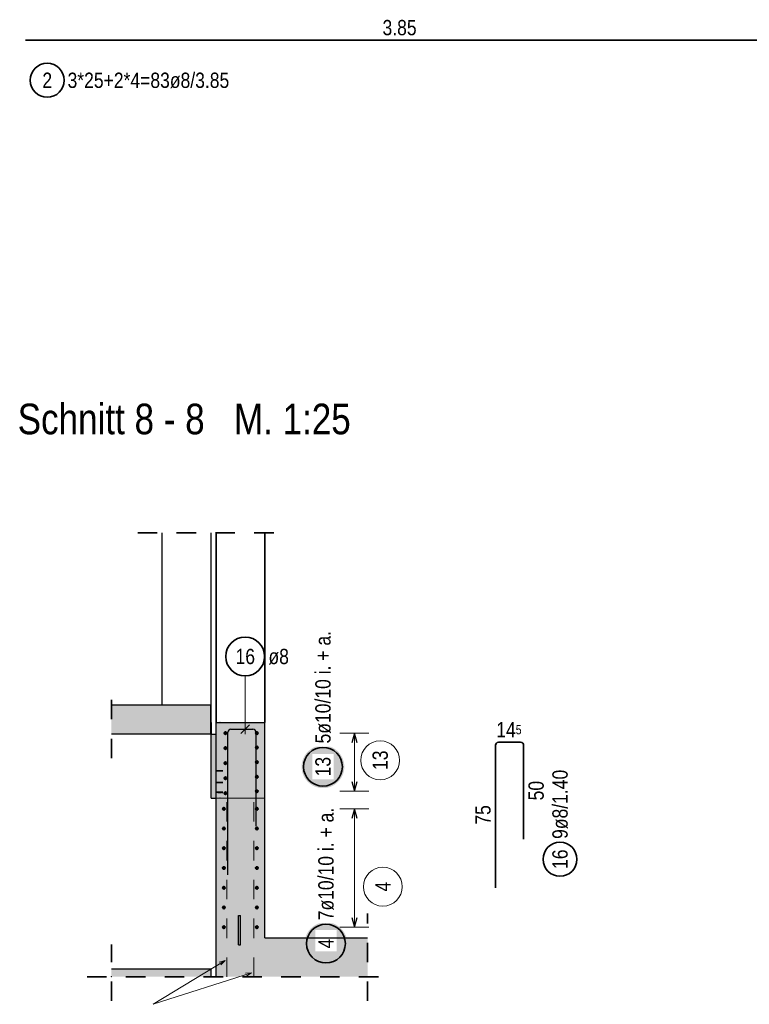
# Model space of a CAD drawing. Header units: millimetres. Extents: x -4 to 30.7, y -2.9 to 30.7.
# Tile 26 of 39: x 10.6 to 14.4, y 8.5 to 13.6. Entities that reach past the tile are written whole.
import ezdxf

# ---------------------------------------------------------------- set-up
doc = ezdxf.new("R2010")
doc.units = ezdxf.units.MM
doc.linetypes.add('HIDDEN', pattern=[0.375, 0.25, -0.125])
for name, color, linetype, lineweight in [('Achsen', 7, 'Continuous', 20), ('Geschnittene Kanten', 7, 'Continuous', 20), ('Schraffuren', 7, 'Continuous', 20)]:
    doc.layers.add(name, color=color, linetype=linetype, lineweight=lineweight)
doc.styles.add('Arial Narrow', font='ARIALN.TTF')

msp = doc.modelspace()

# ---------------------------------------------------------------- hatches: boundary and pattern name
at = {"lineweight": 25, "true_color": 0xcef2bf}
for points in [[(11.865541, 8.861087), (11.865541, 9.971087), (11.615541, 9.971087), (11.615538, 8.861087)], [(11.615538, 8.661087), (12.395071, 8.661087), (12.395071, 8.861087), (11.615538, 8.861087)]]:
    msp.add_hatch(color=254, dxfattribs=at).paths.add_polyline_path(points)
at = {"lineweight": 25, "true_color": 0xffffff}
msp.add_hatch(color=7, dxfattribs=at).paths.add_polyline_path([(12.290816, 8.831807), (12.290749, 8.835646), (12.290548, 8.83948), (12.290214, 8.843305), (12.289746, 8.847116), (12.289145, 8.850908), (12.288412, 8.854677), (12.287549, 8.858418), (12.286555, 8.862127), (12.285432, 8.865799), (12.284182, 8.869429), (12.282806, 8.873013), (12.281306, 8.876548), (12.279684, 8.880027), (12.27794, 8.883449), (12.276079, 8.886807), (12.274101, 8.890098), (12.27201, 8.893318), (12.269808, 8.896463), (12.267497, 8.899529), (12.265081, 8.902513), (12.262562, 8.905411), (12.259944, 8.908219), (12.257229, 8.910934), (12.254421, 8.913553), (12.251523, 8.916072), (12.248539, 8.918488), (12.245473, 8.920799), (12.242327, 8.923001), (12.239107, 8.925092), (12.235816, 8.927069), (12.232458, 8.928931), (12.229037, 8.930674), (12.225557, 8.932297), (12.222023, 8.933797), (12.218438, 8.935173), (12.214808, 8.936423), (12.211136, 8.937545), (12.207428, 8.938539), (12.203686, 8.939403), (12.199917, 8.940136), (12.196125, 8.940736), (12.192314, 8.941204), (12.188489, 8.941539), (12.184655, 8.94174), (12.180816, 8.941807), (12.176977, 8.94174), (12.173143, 8.941539), (12.169318, 8.941204), (12.165507, 8.940736), (12.161715, 8.940136), (12.157946, 8.939403), (12.154205, 8.938539), (12.150496, 8.937545), (12.146824, 8.936423), (12.143194, 8.935173), (12.139609, 8.933797), (12.136075, 8.932297), (12.132595, 8.930674), (12.129174, 8.928931), (12.125816, 8.927069), (12.122525, 8.925092), (12.119305, 8.923001), (12.11616, 8.920799), (12.113093, 8.918488), (12.11011, 8.916072), (12.107212, 8.913553), (12.104404, 8.910934), (12.101689, 8.908219), (12.09907, 8.905411), (12.096551, 8.902513), (12.094135, 8.899529), (12.091824, 8.896463), (12.089622, 8.893318), (12.087531, 8.890098), (12.085553, 8.886807), (12.083692, 8.883449), (12.081949, 8.880027), (12.080326, 8.876548), (12.078826, 8.873013), (12.07745, 8.869429), (12.0762, 8.865799), (12.075077, 8.862127), (12.074084, 8.858418), (12.07322, 8.854677), (12.072487, 8.850908), (12.071887, 8.847116), (12.071419, 8.843305), (12.071084, 8.83948), (12.070883, 8.835646), (12.070816, 8.831807), (12.070883, 8.827968), (12.071084, 8.824133), (12.071419, 8.820309), (12.071887, 8.816498), (12.072487, 8.812705), (12.07322, 8.808936), (12.074084, 8.805195), (12.075077, 8.801487), (12.0762, 8.797815), (12.07745, 8.794184), (12.078826, 8.7906), (12.080326, 8.787066), (12.081949, 8.783586), (12.083692, 8.780165), (12.085553, 8.776807), (12.087531, 8.773516), (12.089622, 8.770295), (12.091824, 8.76715), (12.094135, 8.764084), (12.096551, 8.7611), (12.09907, 8.758202), (12.101689, 8.755394), (12.104404, 8.752679), (12.107212, 8.750061), (12.11011, 8.747542), (12.113093, 8.745125), (12.11616, 8.742815), (12.119305, 8.740613), (12.122525, 8.738521), (12.125816, 8.736544), (12.129174, 8.734682), (12.132595, 8.732939), (12.136075, 8.731317), (12.139609, 8.729816), (12.143194, 8.72844), (12.146824, 8.72719), (12.150496, 8.726068), (12.154205, 8.725074), (12.157946, 8.72421), (12.161715, 8.723478), (12.165507, 8.722877), (12.169318, 8.722409), (12.173143, 8.722075), (12.176977, 8.721874), (12.180816, 8.721807), (12.184655, 8.721874), (12.188489, 8.722075), (12.192314, 8.722409), (12.196125, 8.722877), (12.199917, 8.723478), (12.203686, 8.72421), (12.207428, 8.725074), (12.211136, 8.726068), (12.214808, 8.72719), (12.218438, 8.72844), (12.222023, 8.729816), (12.225557, 8.731317), (12.229037, 8.732939), (12.232458, 8.734682), (12.235816, 8.736544), (12.239107, 8.738521), (12.242327, 8.740613), (12.245473, 8.742815), (12.248539, 8.745125), (12.251523, 8.747542), (12.254421, 8.750061), (12.257229, 8.752679), (12.259944, 8.755394), (12.262562, 8.758202), (12.265081, 8.7611), (12.267497, 8.764084), (12.269808, 8.76715), (12.27201, 8.770295), (12.274101, 8.773516), (12.276079, 8.776807), (12.27794, 8.780165), (12.279684, 8.783586), (12.281306, 8.787066), (12.282806, 8.7906), (12.284182, 8.794184), (12.285432, 8.797815), (12.286555, 8.801487), (12.287549, 8.805195), (12.288412, 8.808936), (12.289145, 8.812705), (12.289746, 8.816498), (12.290214, 8.820309), (12.290548, 8.824133)])
at = {"layer": 'Schraffuren', "lineweight": 25, "true_color": 0xf0f0f0}
for points in [[(11.588151, 9.91208), (11.588151, 10.06108), (11.076014, 10.06108), (11.076014, 9.91208)], [(11.076014, 8.661087), (11.590538, 8.661087), (11.590538, 8.701538), (11.076014, 8.701538)]]:
    msp.add_hatch(color=7, dxfattribs=at).paths.add_polyline_path(points)
at = {"layer": 'Schraffuren', "lineweight": 25, "true_color": 0xff0000}
for points in [[(11.615538, 9.581087), (11.615538, 9.911087), (11.590538, 9.911087), (11.590538, 9.581087)], [(11.730541, 8.826087), (11.740541, 8.826087), (11.740541, 8.976087), (11.730541, 8.976087)]]:
    msp.add_hatch(color=1, dxfattribs=at).paths.add_polyline_path(points)

# ---------------------------------------------------------------- linework, layer by layer
at = {"color": 2, "linetype": 'Continuous', "lineweight": 35}
for p, q in [((14.483688, 13.485215), (10.633688, 13.485215)), ((13.05361, 9.119002), (13.05361, 9.853002)), ((13.06961, 9.869002), (13.18261, 9.869002)), ((13.19861, 9.853002), (13.19861, 9.369002)), ((11.645541, 9.721087), (11.615541, 9.721087)), ((11.626776, 9.717275), (11.626776, 9.72436)), ((11.635528, 9.717275), (11.635528, 9.72436)), ((11.645541, 9.717275), (11.645541, 9.72436)), ((11.645541, 9.661087), (11.615545, 9.661087)), ((11.626776, 9.657275), (11.626776, 9.66436)), ((11.635528, 9.657275), (11.635528, 9.66436)), ((11.645541, 9.657275), (11.645541, 9.66436)), ((11.615541, 9.611087), (11.645541, 9.611087)), ((11.626776, 9.607275), (11.626776, 9.61436)), ((11.635528, 9.607275), (11.635528, 9.61436)), ((11.645541, 9.607275), (11.645541, 9.61436))]:
    msp.add_line(p, q, dxfattribs=at)
at = {"color": 2, "linetype": 'HIDDEN', "lineweight": 35, "ltscale": 0.25}
for p, q in [((11.211988, 10.947094), (11.990541, 10.947094)), ((11.076014, 9.78708), (11.076014, 10.18608)), ((12.395071, 8.536087), (12.395071, 8.986087)), ((11.076014, 8.536087), (11.076014, 8.826538)), ((10.951014, 8.661087), (12.520071, 8.661087))]:
    msp.add_line(p, q, dxfattribs=at)
at = {"color": 5, "linetype": 'Continuous', "lineweight": 18}
for p, q in [((11.764793, 10.210629), (11.764793, 9.911087)), ((12.402371, 9.916087), (12.252371, 9.916087)), ((12.327371, 9.916087), (12.327371, 9.616117)), ((12.402371, 9.526087), (12.252371, 9.526087)), ((12.327371, 9.526087), (12.327371, 8.916088)), ((12.252371, 8.916088), (12.402371, 8.916088))]:
    msp.add_line(p, q, dxfattribs=at)
at = {"color": 3, "linetype": 'Continuous', "lineweight": 25}
for p, q in [((11.076014, 10.06108), (11.588151, 10.06108)), ((11.588151, 9.91208), (11.588151, 10.06108)), ((11.742696, 9.91399), (11.78689, 9.958184)), ((11.076014, 9.91208), (11.588151, 9.91208)), ((11.675541, 9.186087), (11.675541, 9.920087)), ((11.691541, 9.936087), (11.804541, 9.936087)), ((11.820541, 9.920087), (11.820541, 9.436087)), ((12.327371, 9.916087), (12.313973, 9.866087)), ((12.340768, 9.866087), (12.327371, 9.916087)), ((12.313973, 9.666117), (12.327371, 9.616117)), ((12.327371, 9.616117), (12.340768, 9.666117)), ((12.327371, 9.526087), (12.313973, 9.476087)), ((12.340768, 9.476087), (12.327371, 9.526087)), ((12.313973, 8.966088), (12.327371, 8.916088)), ((12.327371, 8.916088), (12.340768, 8.966088)), ((11.076014, 8.701538), (11.590538, 8.701538)), ((11.590538, 8.661087), (11.590538, 8.701538))]:
    msp.add_line(p, q, dxfattribs=at)
at = {"color": 9, "linetype": 'Continuous', "lineweight": 0}
msp.add_line((11.615541, 9.581087), (11.865541, 9.581087), dxfattribs=at)
at = {"color": 6, "linetype": 'HIDDEN', "lineweight": 13, "ltscale": 0.25}
for p, q in [((11.670279, 9.560283), (11.670279, 8.661087)), ((11.810279, 9.560283), (11.810279, 8.661087))]:
    msp.add_line(p, q, dxfattribs=at)
at = {"color": 6, "linetype": 'Continuous', "lineweight": 13}
for p, q in [((11.290262, 8.519029), (11.66158, 8.744701)), ((11.631768, 8.73599), (11.66158, 8.744701)), ((11.66158, 8.744701), (11.640118, 8.722251)), ((11.290262, 8.519029), (11.797762, 8.681405)), ((11.766739, 8.679919), (11.797762, 8.681405)), ((11.797762, 8.681405), (11.771639, 8.664607))]:
    msp.add_line(p, q, dxfattribs=at)
at = {"color": 2, "linetype": 'Continuous', "lineweight": 35}
for centre, radius in [((10.745245, 13.27829), 0.0875), ((11.764793, 10.310629), 0.1), ((13.38611, 9.26589), 0.0875), ((12.180816, 8.831807), 0.1)]:
    msp.add_circle(centre, radius, dxfattribs=at)
at = {"color": 9, "linetype": 'Continuous', "lineweight": 0}
for centre, radius in [((11.635538, 9.971087), 0.00111), ((12.459981, 9.775529), 0.1), ((11.635538, 9.581087), 0.00111), ((12.473925, 9.124916), 0.1), ((11.076014, 8.661087), 0.00111), ((12.395071, 8.661087), 0.00111)]:
    msp.add_circle(centre, radius, dxfattribs=at)
at = {"color": 4, "linetype": 'Continuous', "lineweight": 50}
for centre, radius in [((11.663038, 9.916087), 0.005), ((11.663038, 9.916087), 0.005), ((11.663038, 9.916087), 0.0045), ((11.663038, 9.916087), 0.0035), ((11.663038, 9.916087), 0.0025), ((11.663038, 9.916087), 0.0015), ((11.663038, 9.916087), 0.0005), ((11.825541, 9.916087), 0.005), ((11.825541, 9.916087), 0.005), ((11.825541, 9.916087), 0.0045), ((11.825541, 9.916087), 0.0035), ((11.825541, 9.916087), 0.0025), ((11.825541, 9.916087), 0.0015), ((11.825541, 9.916087), 0.0005), ((11.663038, 9.838595), 0.005), ((11.663038, 9.838595), 0.005), ((11.663038, 9.838595), 0.0045), ((11.663038, 9.838595), 0.0035), ((11.663038, 9.838595), 0.0025), ((11.663038, 9.838595), 0.0015), ((11.663038, 9.838595), 0.0005), ((11.825541, 9.841095), 0.005), ((11.825541, 9.841095), 0.005), ((11.825541, 9.841095), 0.0045), ((11.825541, 9.841095), 0.0035), ((11.825541, 9.841095), 0.0025), ((11.825541, 9.841095), 0.0015), ((11.825541, 9.841095), 0.0005), ((11.663038, 9.761103), 0.005), ((11.663038, 9.761103), 0.005), ((11.663038, 9.761103), 0.0045), ((11.663038, 9.761103), 0.0035), ((11.663038, 9.761103), 0.0025), ((11.663038, 9.761103), 0.0015), ((11.663038, 9.761103), 0.0005), ((11.825541, 9.766102), 0.005), ((11.825541, 9.766102), 0.005), ((11.825541, 9.766102), 0.0045), ((11.825541, 9.766102), 0.0035), ((11.825541, 9.766102), 0.0025), ((11.825541, 9.766102), 0.0015), ((11.825541, 9.766102), 0.0005), ((11.663038, 9.68361), 0.005), ((11.663038, 9.68361), 0.005), ((11.663038, 9.68361), 0.0045), ((11.663038, 9.68361), 0.0035), ((11.825541, 9.69111), 0.005), ((11.825541, 9.69111), 0.005), ((11.825541, 9.69111), 0.0045), ((11.825541, 9.69111), 0.0035), ((11.825541, 9.69111), 0.0025), ((11.825541, 9.69111), 0.0015), ((11.825541, 9.69111), 0.0005), ((11.663038, 9.68361), 0.0025), ((11.663038, 9.68361), 0.0015), ((11.663038, 9.68361), 0.0005), ((11.663038, 9.606118), 0.005), ((11.663038, 9.606118), 0.005), ((11.663038, 9.606118), 0.0045), ((11.663038, 9.606118), 0.0035), ((11.663038, 9.606118), 0.0025), ((11.663038, 9.606118), 0.0015), ((11.663038, 9.606118), 0.0005), ((11.825541, 9.616117), 0.005), ((11.825541, 9.616117), 0.005), ((11.825541, 9.616117), 0.0045), ((11.825541, 9.616117), 0.0035), ((11.825541, 9.616117), 0.0025), ((11.825541, 9.616117), 0.0015), ((11.825541, 9.616117), 0.0005), ((11.655538, 9.526087), 0.005), ((11.655538, 9.526087), 0.005), ((11.655538, 9.526087), 0.0045), ((11.655538, 9.526087), 0.0035), ((11.655538, 9.526087), 0.0025), ((11.655538, 9.526087), 0.0015), ((11.655538, 9.526087), 0.0005), ((11.825541, 9.526087), 0.005), ((11.825541, 9.526087), 0.005), ((11.825541, 9.526087), 0.0045), ((11.825541, 9.526087), 0.0035), ((11.825541, 9.526087), 0.0025), ((11.825541, 9.526087), 0.0015), ((11.825541, 9.526087), 0.0005), ((11.655538, 9.424421), 0.005), ((11.655538, 9.424421), 0.005), ((11.655538, 9.424421), 0.0045), ((11.655538, 9.424421), 0.0035), ((11.655538, 9.424421), 0.0025), ((11.655538, 9.424421), 0.0015), ((11.655538, 9.424421), 0.0005), ((11.825541, 9.424421), 0.005), ((11.825541, 9.424421), 0.005), ((11.825541, 9.424421), 0.0045), ((11.825541, 9.424421), 0.0035), ((11.825541, 9.424421), 0.0025), ((11.825541, 9.424421), 0.0015), ((11.825541, 9.424421), 0.0005), ((11.655538, 9.322754), 0.005), ((11.655538, 9.322754), 0.005), ((11.655538, 9.322754), 0.0045), ((11.655538, 9.322754), 0.0035), ((11.655538, 9.322754), 0.0025), ((11.655538, 9.322754), 0.0015), ((11.655538, 9.322754), 0.0005), ((11.825541, 9.322754), 0.005), ((11.825541, 9.322754), 0.005), ((11.825541, 9.322754), 0.0045), ((11.825541, 9.322754), 0.0035), ((11.825541, 9.322754), 0.0025), ((11.825541, 9.322754), 0.0015), ((11.825541, 9.322754), 0.0005), ((11.655538, 9.221087), 0.005), ((11.655538, 9.221087), 0.005), ((11.655538, 9.221087), 0.0045), ((11.655538, 9.221087), 0.0035), ((11.655538, 9.221087), 0.0025), ((11.655538, 9.221087), 0.0015), ((11.655538, 9.221087), 0.0005), ((11.825541, 9.221087), 0.005), ((11.825541, 9.221087), 0.005), ((11.825541, 9.221087), 0.0045), ((11.825541, 9.221087), 0.0035), ((11.825541, 9.221087), 0.0025), ((11.825541, 9.221087), 0.0015), ((11.825541, 9.221087), 0.0005), ((11.655538, 9.119421), 0.005), ((11.655538, 9.119421), 0.005), ((11.655538, 9.119421), 0.0045), ((11.655538, 9.119421), 0.0035), ((11.655538, 9.119421), 0.0025), ((11.655538, 9.119421), 0.0015), ((11.655538, 9.119421), 0.0005), ((11.825541, 9.119421), 0.005), ((11.825541, 9.119421), 0.005), ((11.825541, 9.119421), 0.0045), ((11.825541, 9.119421), 0.0035), ((11.825541, 9.119421), 0.0025), ((11.825541, 9.119421), 0.0015), ((11.825541, 9.119421), 0.0005), ((11.655538, 9.017754), 0.005), ((11.655538, 9.017754), 0.005), ((11.655538, 9.017754), 0.0045), ((11.655538, 9.017754), 0.0035), ((11.655538, 9.017754), 0.0025), ((11.655538, 9.017754), 0.0015), ((11.655538, 9.017754), 0.0005), ((11.825541, 9.017754), 0.005), ((11.825541, 9.017754), 0.005), ((11.825541, 9.017754), 0.0045), ((11.825541, 9.017754), 0.0035), ((11.825541, 9.017754), 0.0025), ((11.825541, 9.017754), 0.0015), ((11.825541, 9.017754), 0.0005), ((11.655538, 8.916088), 0.005), ((11.655538, 8.916088), 0.005), ((11.655538, 8.916088), 0.0045), ((11.655538, 8.916088), 0.0035), ((11.655538, 8.916088), 0.0025), ((11.655538, 8.916088), 0.0015), ((11.655538, 8.916088), 0.0005), ((11.825541, 8.916088), 0.005), ((11.825541, 8.916088), 0.005), ((11.825541, 8.916088), 0.0045), ((11.825541, 8.916088), 0.0035), ((11.825541, 8.916088), 0.0025), ((11.825541, 8.916088), 0.0015), ((11.825541, 8.916088), 0.0005)]:
    msp.add_circle(centre, radius, dxfattribs=at)
at = {"color": 3, "linetype": 'Continuous', "lineweight": 25}
for centre, start, end in [((11.691541, 9.920087), 90, 180), ((11.804541, 9.920087), 0, 90)]:
    msp.add_arc(centre, 0.016, start, end, dxfattribs=at)
at = {"color": 2, "linetype": 'Continuous', "lineweight": 35}
for centre, start, end in [((13.06961, 9.853002), 90, 180), ((13.18261, 9.853002), 0, 90)]:
    msp.add_arc(centre, 0.016, start, end, dxfattribs=at)
at = {"layer": 'Achsen', "color": 3, "linetype": 'Continuous', "lineweight": 25}
for p, q in [((11.336988, 10.06108), (11.336988, 10.947094)), ((11.590538, 9.971087), (11.590538, 10.947094)), ((11.588151, 9.971087), (11.590541, 9.971087))]:
    msp.add_line(p, q, dxfattribs=at)
at = {"layer": 'Achsen', "color": 2, "linetype": 'Continuous', "lineweight": 35}
for p, q in [((11.615538, 9.971087), (11.615538, 10.947094)), ((11.865541, 9.971087), (11.865541, 10.947094)), ((11.590538, 9.911087), (11.590538, 9.971087))]:
    msp.add_line(p, q, dxfattribs=at)
at = {"layer": 'Geschnittene Kanten', "color": 3, "linetype": 'Continuous', "lineweight": 25}
for p, q in [((11.615538, 9.911087), (11.615538, 9.971087)), ((11.615541, 9.971087), (11.865541, 9.971087)), ((11.865541, 8.861087), (11.865541, 9.971087)), ((11.590538, 9.581087), (11.590538, 9.911087)), ((11.590538, 9.911087), (11.615538, 9.911087)), ((11.615538, 9.581087), (11.615538, 9.911087)), ((11.590538, 9.581087), (11.615538, 9.581087)), ((11.615538, 8.861087), (11.615538, 9.581087)), ((11.730541, 8.826087), (11.730541, 8.976087)), ((11.730541, 8.976087), (11.740541, 8.976087)), ((11.740541, 8.826087), (11.740541, 8.976087)), ((11.615538, 8.661087), (11.615538, 8.861087)), ((11.730541, 8.826087), (11.740541, 8.826087))]:
    msp.add_line(p, q, dxfattribs=at)

# ---------------------------------------------------------------- texts
at = {"color": 1, "lineweight": 70, "style": 'Arial Narrow'}
msp.add_text('Schnitt 8 - 8   M. 1:25', height=0.1575, dxfattribs=at).set_placement((10.593409, 11.455072))
at = {"color": 2, "lineweight": 35, "char_height": 0.07875, "attachment_point": 1, "line_spacing_factor": 0.9, "style": 'Arial Narrow'}
for s, insert in [('3.85', (12.472063, 13.588965)), ('2', (10.720439, 13.317665)), ('3*25+2*4=83ø8/3.85', (10.850245, 13.317665)), ('16', (11.715181, 10.350004)), ('ø8', (11.884793, 10.350004)), ('14{\\A1;\\H.6x;\\S5;}', (13.057893, 9.972752))]:
    msp.add_mtext(s, dxfattribs=dict(at, insert=insert))
at = {"color": 9, "lineweight": 0, "char_height": 0.07875, "attachment_point": 1, "rotation": 90, "line_spacing_factor": 0.9, "style": 'Arial Narrow'}
for s, insert in [('13', (12.420606, 9.725916)), ('4', (12.43455, 9.100109))]:
    msp.add_mtext(s, dxfattribs=dict(at, insert=insert))
at = {"color": 2, "lineweight": 35, "char_height": 0.07875, "attachment_point": 1, "rotation": 90, "line_spacing_factor": 0.9, "style": 'Arial Narrow'}
for s, insert in [('9ø8/1.40', (13.346735, 9.37089)), ('50', (13.22361, 9.56939)), ('75', (12.94986, 9.44439)), ('16', (13.346735, 9.216277))]:
    msp.add_mtext(s, dxfattribs=dict(at, insert=insert))

# ---------------------------------------------------------------- next in the draw order: texts
at = {"color": 2, "lineweight": 35, "char_height": 0.07875, "attachment_point": 1, "rotation": 90, "line_spacing_factor": 0.9, "style": 'Arial Narrow', "bg_fill": 3, "box_fill_scale": 1.2, "bg_fill_color": 256, "bg_fill_true_color": 13158600, "bg_fill_transparency": 0}
for s, insert in [('7ø10/10 i. + a.', (12.141441, 8.951807)), ('4', (12.141441, 8.807))]:
    msp.add_mtext(s, dxfattribs=dict(at, insert=insert))

# ---------------------------------------------------------------- next in the draw order: hatches: boundary and pattern name
at = {"lineweight": 25, "true_color": 0xffffff}
msp.add_hatch(color=7, dxfattribs=at).paths.add_polyline_path([(12.275389, 9.742537), (12.275322, 9.746376), (12.275121, 9.75021), (12.274787, 9.754035), (12.274319, 9.757846), (12.273718, 9.761638), (12.272986, 9.765407), (12.272122, 9.769148), (12.271128, 9.772857), (12.270006, 9.776528), (12.268756, 9.780159), (12.26738, 9.783743), (12.265879, 9.787278), (12.264257, 9.790757), (12.262514, 9.794179), (12.260652, 9.797537), (12.258675, 9.800828), (12.256584, 9.804048), (12.254381, 9.807193), (12.252071, 9.810259), (12.249654, 9.813243), (12.247135, 9.816141), (12.244517, 9.818949), (12.241802, 9.821664), (12.238994, 9.824283), (12.236096, 9.826802), (12.233112, 9.829218), (12.230046, 9.831528), (12.226901, 9.833731), (12.223681, 9.835822), (12.220389, 9.837799), (12.217031, 9.839661), (12.21361, 9.841404), (12.21013, 9.843027), (12.206596, 9.844527), (12.203012, 9.845903), (12.199381, 9.847153), (12.195709, 9.848275), (12.192001, 9.849269), (12.18826, 9.850133), (12.184491, 9.850865), (12.180698, 9.851466), (12.176888, 9.851934), (12.173063, 9.852269), (12.169228, 9.85247), (12.165389, 9.852537), (12.16155, 9.85247), (12.157716, 9.852269), (12.153891, 9.851934), (12.15008, 9.851466), (12.146288, 9.850865), (12.142519, 9.850133), (12.138778, 9.849269), (12.135069, 9.848275), (12.131398, 9.847153), (12.127767, 9.845903), (12.124183, 9.844527), (12.120648, 9.843027), (12.117169, 9.841404), (12.113748, 9.839661), (12.110389, 9.837799), (12.107098, 9.835822), (12.103878, 9.833731), (12.100733, 9.831528), (12.097667, 9.829218), (12.094683, 9.826802), (12.091785, 9.824283), (12.088977, 9.821664), (12.086262, 9.818949), (12.083643, 9.816141), (12.081124, 9.813243), (12.078708, 9.810259), (12.076398, 9.807193), (12.074195, 9.804048), (12.072104, 9.800828), (12.070127, 9.797537), (12.068265, 9.794179), (12.066522, 9.790757), (12.064899, 9.787278), (12.063399, 9.783743), (12.062023, 9.780159), (12.060773, 9.776528), (12.059651, 9.772857), (12.058657, 9.769148), (12.057793, 9.765407), (12.057061, 9.761638), (12.05646, 9.757846), (12.055992, 9.754035), (12.055657, 9.75021), (12.055456, 9.746376), (12.055389, 9.742537), (12.055456, 9.738698), (12.055657, 9.734863), (12.055992, 9.731038), (12.05646, 9.727228), (12.057061, 9.723435), (12.057793, 9.719666), (12.058657, 9.715925), (12.059651, 9.712217), (12.060773, 9.708545), (12.062023, 9.704914), (12.063399, 9.70133), (12.064899, 9.697796), (12.066522, 9.694316), (12.068265, 9.690895), (12.070127, 9.687537), (12.072104, 9.684246), (12.074195, 9.681025), (12.076398, 9.67788), (12.078708, 9.674814), (12.081124, 9.67183), (12.083643, 9.668932), (12.086262, 9.666124), (12.088977, 9.663409), (12.091785, 9.660791), (12.094683, 9.658272), (12.097667, 9.655855), (12.100733, 9.653545), (12.103878, 9.651342), (12.107098, 9.649251), (12.110389, 9.647274), (12.113748, 9.645412), (12.117169, 9.643669), (12.120648, 9.642047), (12.124183, 9.640546), (12.127767, 9.63917), (12.131398, 9.63792), (12.135069, 9.636798), (12.138778, 9.635804), (12.142519, 9.63494), (12.146288, 9.634208), (12.15008, 9.633607), (12.153891, 9.633139), (12.157716, 9.632805), (12.16155, 9.632604), (12.165389, 9.632537), (12.169228, 9.632604), (12.173063, 9.632805), (12.176888, 9.633139), (12.180698, 9.633607), (12.184491, 9.634208), (12.18826, 9.63494), (12.192001, 9.635804), (12.195709, 9.636798), (12.199381, 9.63792), (12.203012, 9.63917), (12.206596, 9.640546), (12.21013, 9.642047), (12.21361, 9.643669), (12.217031, 9.645412), (12.220389, 9.647274), (12.223681, 9.649251), (12.226901, 9.651342), (12.230046, 9.653545), (12.233112, 9.655855), (12.236096, 9.658272), (12.238994, 9.660791), (12.241802, 9.663409), (12.244517, 9.666124), (12.247135, 9.668932), (12.249654, 9.67183), (12.252071, 9.674814), (12.254381, 9.67788), (12.256584, 9.681025), (12.258675, 9.684246), (12.260652, 9.687537), (12.262514, 9.690895), (12.264257, 9.694316), (12.265879, 9.697796), (12.26738, 9.70133), (12.268756, 9.704914), (12.270006, 9.708545), (12.271128, 9.712217), (12.272122, 9.715925), (12.272986, 9.719666), (12.273718, 9.723435), (12.274319, 9.727228), (12.274787, 9.731038), (12.275121, 9.734863)])

# ---------------------------------------------------------------- next in the draw order: linework, layer by layer
at = {"color": 5, "linetype": 'Continuous', "lineweight": 18}
msp.add_line((12.252371, 9.616117), (12.402371, 9.616117), dxfattribs=at)
at = {"color": 2, "linetype": 'Continuous', "lineweight": 35}
msp.add_circle((12.165389, 9.742537), 0.1, dxfattribs=at)
at = {"layer": 'Geschnittene Kanten', "color": 3, "linetype": 'Continuous', "lineweight": 25}
msp.add_line((11.865541, 8.861087), (12.395071, 8.861087), dxfattribs=at)

# ---------------------------------------------------------------- next in the draw order: texts
at = {"color": 2, "lineweight": 35, "char_height": 0.07875, "attachment_point": 1, "rotation": 90, "line_spacing_factor": 0.9, "style": 'Arial Narrow', "bg_fill": 3, "box_fill_scale": 1.2, "bg_fill_color": 256, "bg_fill_true_color": 13158600, "bg_fill_transparency": 0}
for s, insert in [('5ø10/10 i. + a.', (12.126014, 9.862537)), ('13', (12.126014, 9.692924))]:
    msp.add_mtext(s, dxfattribs=dict(at, insert=insert))

doc.saveas('drawing.dxf')
